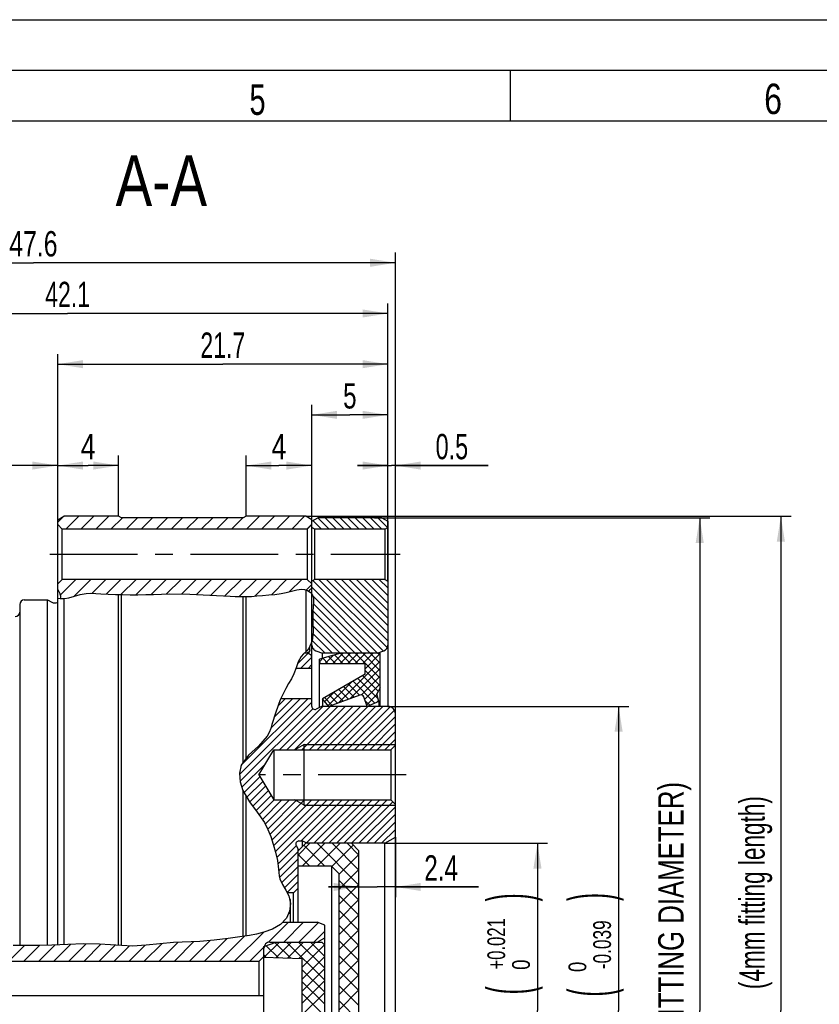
# Model space of a CAD drawing. Header units: millimetres. Extents: x 0 to 420, y 0 to 297.
# Tile 7 of 8: x 213 to 292, y 200 to 297. Entities that reach past the tile are written whole.
import ezdxf
from ezdxf.enums import TextEntityAlignment as Align

# ---------------------------------------------------------------- set-up
doc = ezdxf.new("R2010")
doc.units = ezdxf.units.MM
doc.header["$LTSCALE"] = 23.1
doc.linetypes.add('CENTER', pattern=[0.6, 0.375, -0.075, 0.075, -0.075])
doc.layers.get('0').update_dxf_attribs({"linetype": 'CONTINUOUS'})
doc.layers.add('02___PRT_ALL_AXES', color=7, linetype='CONTINUOUS')
doc.layers.add('REZVALC', color=7, linetype='CONTINUOUS')
doc.styles.get("Standard").update_dxf_attribs({"font": 'txt', "width": 0.8})
doc.styles.add('TEXTSTYLE_1', font='gdt', dxfattribs={"width": 0.8})
doc.dimstyles.new('DIMSTYLE_1', dxfattribs={"dimtxt": 2.5, "dimasz": 2.5, "dimexe": 1, "dimexo": 0, "dimtad": 1, "dimdec": 3, "dimlfac": 0.666667, "dimdsep": 46, "dimtxsty": 'Standard', "dimblk": '_FILLED', "dimblk1": '_FILLED', "dimblk2": '_FILLED', "dimcen": 0.09, "dimclrt": 7, "dimadec": 0, "dimazin": 0, "dimtol": 1, "dimtm": 0.1, "dimtfac": 0.7, "dimtdec": 3, "dimtofl": 0, "dimtmove": 0, "dimatfit": 3, "dimldrblk": '_FILLED', "dimfxl": 0, "dimtolj": 1, "dimarcsym": 0})
doc.dimstyles.new('DIMSTYLE_2', dxfattribs={"dimtxt": 2.5, "dimasz": 2.5, "dimexe": 1, "dimexo": 0, "dimtad": 1, "dimdec": 3, "dimlfac": 0.666667, "dimdsep": 46, "dimtxsty": 'Standard', "dimblk": '_FILLED', "dimblk1": '_FILLED', "dimblk2": '_FILLED', "dimcen": 0.09, "dimclrt": 7, "dimadec": 0, "dimazin": 0, "dimtol": 1, "dimtm": 0.03, "dimtfac": 0.7, "dimtdec": 3, "dimtofl": 0, "dimtmove": 0, "dimatfit": 3, "dimldrblk": '_FILLED', "dimfxl": 0, "dimtolj": 1, "dimarcsym": 0})
doc.dimstyles.new('DIMSTYLE_3', dxfattribs={"dimtxt": 2.5, "dimasz": 2.5, "dimexe": 1, "dimexo": 0, "dimtad": 1, "dimdec": 3, "dimlfac": 0.666667, "dimdsep": 46, "dimtxsty": 'Standard', "dimblk": '_FILLED', "dimblk1": '_FILLED', "dimblk2": '_FILLED', "dimcen": 0.09, "dimclrt": 7, "dimadec": 0, "dimazin": 0, "dimtp": 0.1, "dimtm": 0.1, "dimtfac": 1, "dimtdec": 3, "dimtofl": 0, "dimtmove": 0, "dimatfit": 3, "dimldrblk": '_FILLED', "dimfxl": 0, "dimtolj": 1, "dimarcsym": 0})
doc.dimstyles.new('DIMSTYLE_4', dxfattribs={"dimtxt": 2.5, "dimasz": 2.5, "dimexe": 1, "dimexo": 0, "dimtad": 1, "dimdec": 0, "dimlfac": 0.666667, "dimdsep": 46, "dimtxsty": 'Standard', "dimblk": '_FILLED', "dimblk1": '_FILLED', "dimblk2": '_FILLED', "dimcen": 0.09, "dimclrt": 7, "dimadec": 0, "dimazin": 0, "dimtp": 0.1, "dimtm": 0.1, "dimtfac": 1, "dimtdec": 0, "dimtofl": 0, "dimtmove": 0, "dimatfit": 3, "dimldrblk": '_FILLED', "dimfxl": 0, "dimtolj": 1, "dimarcsym": 0})
doc.dimstyles.new('DIMSTYLE_5', dxfattribs={"dimtxt": 2.5, "dimasz": 2.5, "dimexe": 1, "dimexo": 0, "dimtad": 1, "dimdec": 3, "dimlfac": 0.666667, "dimdsep": 46, "dimtxsty": 'Standard', "dimblk": '_FILLED', "dimblk1": '_FILLED', "dimblk2": '_FILLED', "dimcen": 0.09, "dimclrt": 7, "dimadec": 0, "dimazin": 0, "dimtp": 0.2, "dimtm": 0.2, "dimtfac": 1, "dimtdec": 3, "dimtofl": 0, "dimtmove": 0, "dimatfit": 3, "dimldrblk": '_FILLED', "dimfxl": 0, "dimtolj": 1, "dimarcsym": 0})
doc.dimstyles.new('DIMSTYLE_6', dxfattribs={"dimtxt": 2.5, "dimasz": 2.5, "dimexe": 1, "dimexo": 0, "dimtad": 1, "dimdec": 3, "dimlfac": 0.666667, "dimdsep": 46, "dimtxsty": 'Standard', "dimblk": '_FILLED', "dimblk1": '_FILLED', "dimblk2": '_FILLED', "dimcen": 0.09, "dimclrt": 7, "dimadec": 0, "dimazin": 0, "dimtp": 0.3, "dimtm": 0.3, "dimtfac": 1, "dimtdec": 3, "dimtofl": 0, "dimtmove": 0, "dimatfit": 3, "dimldrblk": '_FILLED', "dimfxl": 0, "dimtolj": 1, "dimarcsym": 0})
doc.dimstyles.new('DIMSTYLE_7', dxfattribs={"dimtxt": 2.5, "dimasz": 2.5, "dimexe": 1, "dimexo": 0, "dimtad": 1, "dimdec": 3, "dimlfac": 0.666667, "dimdsep": 46, "dimtxsty": 'Standard', "dimblk": '_FILLED', "dimblk1": '_FILLED', "dimblk2": '_FILLED', "dimcen": 0.09, "dimclrt": 7, "dimadec": 0, "dimazin": 0, "dimtol": 1, "dimtm": 0.039, "dimtfac": 0.7, "dimtdec": 3, "dimtofl": 0, "dimtmove": 0, "dimatfit": 3, "dimldrblk": '_FILLED', "dimfxl": 0, "dimtolj": 1, "dimarcsym": 0})
doc.dimstyles.new('DIMSTYLE_8', dxfattribs={"dimtxt": 2.5, "dimasz": 2.5, "dimexe": 1, "dimexo": 0, "dimtad": 1, "dimdec": 3, "dimlfac": 0.666667, "dimdsep": 46, "dimtxsty": 'Standard', "dimblk": '_FILLED', "dimblk1": '_FILLED', "dimblk2": '_FILLED', "dimcen": 0.09, "dimclrt": 7, "dimadec": 0, "dimazin": 0, "dimtol": 1, "dimtp": 0.021, "dimtfac": 0.7, "dimtdec": 3, "dimtofl": 0, "dimtmove": 0, "dimatfit": 3, "dimldrblk": '_FILLED', "dimfxl": 0, "dimtolj": 1, "dimarcsym": 0})

# ---------------------------------------------------------------- blocks, each defined once
blk = doc.blocks.new('_FILLED')
at = {"color": 0, "linetype": 'ByBlock'}
blk.add_solid([(0, 0), (-1, 0.16), (-1, -0.16)], dxfattribs=at)
blk = doc.blocks.new('*D2')
at = {"color": 7, "linetype": 'Continuous'}
for p, q in [((247.81, 247.875), (280.893, 247.875)), ((279.893, 247.875), (279.893, 199.275)), ((279.893, 150.675), (279.893, 199.275)), ((248.543, 150.675), (280.893, 150.675))]:
    blk.add_line(p, q, dxfattribs=at)
at = {"color": 7, "linetype": 'Continuous', "xscale": 2.5, "yscale": 2.5, "zscale": 2.5}
for p, rotation in [((279.893, 247.875), 90), ((279.893, 150.675), 270)]:
    blk.add_blockref('_FILLED', p, dxfattribs=dict(at, rotation=rotation))
at = {"color": 7, "linetype": 'Continuous'}
for s, height, width, p in [(' NO FITTING DIAMETER)', 2.5, 0.760771, (278.299, 206.915)), ('-0.1', 1.75, 0.660714, (279.143, 184.632)), (' 0', 1.75, 0.785714, (276.705, 183.694)), ('64.8', 2.5, 0.732143, (278.299, 178.659))]:
    blk.add_text(s, height=height, rotation=90, dxfattribs=dict(at, width=width)).set_placement(p, align=Align.CENTER)
at = {"color": 7, "linetype": 'Continuous', "style": 'TEXTSTYLE_1'}
blk.add_text('n', height=2.5, rotation=90, dxfattribs=at).set_placement((278.299, 173.331), align=Align.CENTER)
blk = doc.blocks.new('*D3')
at = {"color": 7, "linetype": 'Continuous'}
for p, q in [((241.043, 248.025), (288.893, 248.025)), ((287.893, 248.025), (287.893, 199.275)), ((287.893, 150.525), (287.893, 199.275)), ((241.043, 150.525), (288.893, 150.525))]:
    blk.add_line(p, q, dxfattribs=at)
at = {"color": 7, "linetype": 'Continuous', "xscale": 2.5, "yscale": 2.5, "zscale": 2.5}
for p, rotation in [((287.893, 248.025), 90), ((287.893, 150.525), 270)]:
    blk.add_blockref('_FILLED', p, dxfattribs=dict(at, rotation=rotation))
at = {"color": 7, "linetype": 'Continuous'}
for s, height, width, p in [(' (4mm fitting length)', 2.5, 0.665533, (286.299, 210.593)), (')', 4.188, 0.428571, (287.143, 192.226)), ('-0.03', 1.75, 0.714286, (287.143, 188.203)), (' 0', 1.75, 0.785714, (284.705, 186.453)), ('(', 4.188, 0.428571, (287.143, 184.181)), ('65 h7', 2.5, 0.757143, (286.299, 178.551))]:
    blk.add_text(s, height=height, rotation=90, dxfattribs=dict(at, width=width)).set_placement(p, align=Align.CENTER)
at = {"color": 7, "linetype": 'Continuous', "style": 'TEXTSTYLE_1'}
blk.add_text('n', height=2.5, rotation=90, dxfattribs=at).set_placement((286.299, 172.153), align=Align.CENTER)
blk = doc.blocks.new('*D4')
at = {"color": 7, "linetype": 'Continuous'}
for p, q in [((216.593, 247.678), (216.593, 254.025)), ((222.593, 248.025), (222.593, 254.025)), ((216.593, 253.025), (219.593, 253.025)), ((222.593, 253.025), (219.593, 253.025))]:
    blk.add_line(p, q, dxfattribs=at)
at = {"color": 7, "linetype": 'Continuous', "xscale": 2.5, "yscale": 2.5, "zscale": 2.5, "rotation": 180}
blk.add_blockref('_FILLED', (216.593, 253.025), dxfattribs=at)
at = {"color": 7, "linetype": 'Continuous', "xscale": 2.5, "yscale": 2.5, "zscale": 2.5}
blk.add_blockref('_FILLED', (222.593, 253.025), dxfattribs=at)
at = {"color": 7, "linetype": 'Continuous', "width": 0.785714}
blk.add_text('4', height=2.5, dxfattribs=at).set_placement((219.593, 253.65), align=Align.CENTER)
blk = doc.blocks.new('*D5')
at = {"color": 7, "linetype": 'Continuous'}
for p, q in [((235.169, 248.025), (235.169, 254.025)), ((241.643, 247.528), (241.643, 254.025)), ((235.169, 253.025), (238.406, 253.025)), ((241.643, 253.025), (238.406, 253.025))]:
    blk.add_line(p, q, dxfattribs=at)
at = {"color": 7, "linetype": 'Continuous', "xscale": 2.5, "yscale": 2.5, "zscale": 2.5, "rotation": 180}
blk.add_blockref('_FILLED', (235.169, 253.025), dxfattribs=at)
at = {"color": 7, "linetype": 'Continuous', "xscale": 2.5, "yscale": 2.5, "zscale": 2.5}
blk.add_blockref('_FILLED', (241.643, 253.025), dxfattribs=at)
at = {"color": 7, "linetype": 'Continuous', "width": 0.785714}
blk.add_text('4', height=2.5, dxfattribs=at).set_placement((238.406, 253.65), align=Align.CENTER)
blk = doc.blocks.new('*D6')
at = {"color": 7, "linetype": 'Continuous'}
for p, q in [((249.143, 241.626), (249.143, 254.025)), ((249.893, 228.525), (249.893, 254.025)), ((249.143, 253.025), (246.143, 253.025)), ((246.143, 253.025), (249.518, 253.025)), ((259.028, 253.025), (249.518, 253.025)), ((249.893, 253.025), (259.028, 253.025))]:
    blk.add_line(p, q, dxfattribs=at)
at = {"color": 7, "linetype": 'Continuous', "xscale": 2.5, "yscale": 2.5, "zscale": 2.5}
blk.add_blockref('_FILLED', (249.143, 253.025), dxfattribs=at)
at = {"color": 7, "linetype": 'Continuous', "xscale": 2.5, "yscale": 2.5, "zscale": 2.5, "rotation": 180}
blk.add_blockref('_FILLED', (249.893, 253.025), dxfattribs=at)
at = {"color": 7, "linetype": 'Continuous', "width": 0.690476}
blk.add_text('0.5', height=2.5, dxfattribs=at).set_placement((253.85, 253.65))
blk = doc.blocks.new('*D7')
at = {"color": 7, "linetype": 'Continuous'}
for p, q in [((241.643, 247.528), (241.643, 259.025)), ((249.143, 247.528), (249.143, 259.025)), ((241.643, 258.025), (245.393, 258.025)), ((249.143, 258.025), (245.393, 258.025))]:
    blk.add_line(p, q, dxfattribs=at)
at = {"color": 7, "linetype": 'Continuous', "xscale": 2.5, "yscale": 2.5, "zscale": 2.5, "rotation": 180}
blk.add_blockref('_FILLED', (241.643, 258.025), dxfattribs=at)
at = {"color": 7, "linetype": 'Continuous', "xscale": 2.5, "yscale": 2.5, "zscale": 2.5}
blk.add_blockref('_FILLED', (249.143, 258.025), dxfattribs=at)
at = {"color": 7, "linetype": 'Continuous', "width": 0.714286}
blk.add_text('5', height=2.5, dxfattribs=at).set_placement((245.393, 258.65), align=Align.CENTER)
blk = doc.blocks.new('*D8')
at = {"color": 7, "linetype": 'Continuous'}
for p, q in [((216.593, 241.35), (216.593, 264.025)), ((249.143, 241.626), (249.143, 264.025)), ((216.593, 263.025), (232.868, 263.025)), ((249.143, 263.025), (232.868, 263.025))]:
    blk.add_line(p, q, dxfattribs=at)
at = {"color": 7, "linetype": 'Continuous', "xscale": 2.5, "yscale": 2.5, "zscale": 2.5, "rotation": 180}
blk.add_blockref('_FILLED', (216.593, 263.025), dxfattribs=at)
at = {"color": 7, "linetype": 'Continuous', "xscale": 2.5, "yscale": 2.5, "zscale": 2.5}
blk.add_blockref('_FILLED', (249.143, 263.025), dxfattribs=at)
at = {"color": 7, "linetype": 'Continuous', "width": 0.678571}
blk.add_text('21.7', height=2.5, dxfattribs=at).set_placement((232.868, 263.65), align=Align.CENTER)
blk = doc.blocks.new('*D9')
at = {"color": 7, "linetype": 'Continuous'}
for p, q in [((185.993, 245.573), (185.993, 269.025)), ((249.143, 241.626), (249.143, 269.025)), ((185.993, 268.025), (217.568, 268.025)), ((249.143, 268.025), (217.568, 268.025))]:
    blk.add_line(p, q, dxfattribs=at)
at = {"color": 7, "linetype": 'Continuous', "xscale": 2.5, "yscale": 2.5, "zscale": 2.5, "rotation": 180}
blk.add_blockref('_FILLED', (185.993, 268.025), dxfattribs=at)
at = {"color": 7, "linetype": 'Continuous', "xscale": 2.5, "yscale": 2.5, "zscale": 2.5}
blk.add_blockref('_FILLED', (249.143, 268.025), dxfattribs=at)
at = {"color": 7, "linetype": 'Continuous', "width": 0.678571}
blk.add_text('42.1', height=2.5, dxfattribs=at).set_placement((217.568, 268.65), align=Align.CENTER)
blk = doc.blocks.new('*D10')
at = {"color": 7, "linetype": 'Continuous'}
for p, q in [((201.593, 239.775), (201.593, 254.025)), ((216.593, 241.35), (216.593, 254.025)), ((201.593, 253.025), (209.093, 253.025)), ((216.593, 253.025), (209.093, 253.025))]:
    blk.add_line(p, q, dxfattribs=at)
at = {"color": 7, "linetype": 'Continuous', "xscale": 2.5, "yscale": 2.5, "zscale": 2.5, "rotation": 180}
blk.add_blockref('_FILLED', (201.593, 253.025), dxfattribs=at)
at = {"color": 7, "linetype": 'Continuous', "xscale": 2.5, "yscale": 2.5, "zscale": 2.5}
blk.add_blockref('_FILLED', (216.593, 253.025), dxfattribs=at)
at = {"color": 7, "linetype": 'Continuous', "width": 0.678571}
blk.add_text('10', height=2.5, dxfattribs=at).set_placement((209.093, 253.65), align=Align.CENTER)
blk = doc.blocks.new('*D11')
at = {"color": 7, "linetype": 'Continuous'}
for p, q in [((249.143, 229.275), (272.893, 229.275)), ((271.893, 229.275), (271.893, 199.275)), ((271.893, 169.275), (271.893, 199.275)), ((249.143, 169.275), (272.893, 169.275))]:
    blk.add_line(p, q, dxfattribs=at)
at = {"color": 7, "linetype": 'Continuous', "xscale": 2.5, "yscale": 2.5, "zscale": 2.5}
for p, rotation in [((271.893, 229.275), 90), ((271.893, 169.275), 270)]:
    blk.add_blockref('_FILLED', p, dxfattribs=dict(at, rotation=rotation))
at = {"color": 7, "linetype": 'Continuous'}
for s, height, width, p in [(')', 4.188, 0.428571, (271.143, 210.473)), ('-0.039', 1.75, 0.72619, (271.143, 205.763)), (' 0', 1.75, 0.785714, (268.705, 203.325)), ('(', 4.188, 0.428571, (271.143, 201.053)), ('40 h8', 2.5, 0.771429, (270.299, 195.334))]:
    blk.add_text(s, height=height, rotation=90, dxfattribs=dict(at, width=width)).set_placement(p, align=Align.CENTER)
at = {"color": 7, "linetype": 'Continuous', "style": 'TEXTSTYLE_1'}
blk.add_text('n', height=2.5, rotation=90, dxfattribs=at).set_placement((270.299, 188.846), align=Align.CENTER)
blk = doc.blocks.new('*D12')
at = {"color": 7, "linetype": 'Continuous'}
for p, q in [((248.843, 215.775), (264.893, 215.775)), ((263.893, 215.775), (263.893, 199.275)), ((263.893, 182.775), (263.893, 199.275)), ((248.843, 182.775), (264.893, 182.775))]:
    blk.add_line(p, q, dxfattribs=at)
at = {"color": 7, "linetype": 'Continuous', "xscale": 2.5, "yscale": 2.5, "zscale": 2.5}
for p, rotation in [((263.893, 215.775), 90), ((263.893, 182.775), 270)]:
    blk.add_blockref('_FILLED', p, dxfattribs=dict(at, rotation=rotation))
at = {"color": 7, "linetype": 'Continuous'}
for s, height, width, p in [(')', 4.188, 0.428571, (263.143, 210.437)), ('+0.021', 1.75, 0.702381, (260.705, 205.852)), (' 0', 1.75, 0.785714, (263.143, 203.54)), ('(', 4.188, 0.428571, (263.143, 201.267)), ('22 H7', 2.5, 0.785714, (262.299, 195.459))]:
    blk.add_text(s, height=height, rotation=90, dxfattribs=dict(at, width=width)).set_placement(p, align=Align.CENTER)
at = {"color": 7, "linetype": 'Continuous', "style": 'TEXTSTYLE_1'}
blk.add_text('n', height=2.5, rotation=90, dxfattribs=at).set_placement((262.299, 188.882), align=Align.CENTER)
blk = doc.blocks.new('*D25')
at = {"color": 7, "linetype": 'Continuous'}
for p, q in [((178.493, 207.669), (178.493, 274.025)), ((249.893, 228.525), (249.893, 274.025)), ((178.493, 273.025), (214.193, 273.025)), ((249.893, 273.025), (214.193, 273.025))]:
    blk.add_line(p, q, dxfattribs=at)
at = {"color": 7, "linetype": 'Continuous', "xscale": 2.5, "yscale": 2.5, "zscale": 2.5, "rotation": 180}
blk.add_blockref('_FILLED', (178.493, 273.025), dxfattribs=at)
at = {"color": 7, "linetype": 'Continuous', "xscale": 2.5, "yscale": 2.5, "zscale": 2.5}
blk.add_blockref('_FILLED', (249.893, 273.025), dxfattribs=at)
at = {"color": 7, "linetype": 'Continuous', "width": 0.732143}
blk.add_text('47.6', height=2.5, dxfattribs=at).set_placement((214.193, 273.65), align=Align.CENTER)
blk = doc.blocks.new('*D26')
at = {"color": 7, "linetype": 'Continuous'}
for p, q in [((249.893, 216.381), (249.893, 210.465)), ((246.293, 211.465), (243.293, 211.465)), ((243.293, 211.465), (248.093, 211.465)), ((258.093, 211.465), (248.093, 211.465)), ((249.893, 211.465), (258.093, 211.465))]:
    blk.add_line(p, q, dxfattribs=at)
at = {"color": 7, "linetype": 'Continuous', "xscale": 2.5, "yscale": 2.5, "zscale": 2.5}
blk.add_blockref('_FILLED', (246.293, 211.465), dxfattribs=at)
at = {"color": 7, "linetype": 'Continuous', "xscale": 2.5, "yscale": 2.5, "zscale": 2.5, "rotation": 180}
blk.add_blockref('_FILLED', (249.893, 211.465), dxfattribs=at)
at = {"color": 7, "linetype": 'Continuous', "width": 0.714286}
blk.add_text('2.4', height=2.5, dxfattribs=at).set_placement((252.736, 212.09))

msp = doc.modelspace()

# ---------------------------------------------------------------- linework, layer by layer
at = {"color": 7, "linetype": 'Continuous'}
for p, q in [((10, 297), (410, 297)), ((415, 292), (15, 292)), ((261.25, 287), (261.25, 292)), ((410, 287), (20, 287)), ((216.5926, 247.6782), (217.1926, 248.0246)), ((216.5926, 247.4408), (217.1543, 248.0025)), ((216.5926, 205.7381), (216.5926, 247.6782)), ((222.5926, 248.0246), (217.1926, 248.0246)), ((217.3863, 246.7496), (218.6613, 248.0246)), ((218.8712, 246.7496), (220.1462, 248.0246)), ((220.3562, 246.7496), (221.6312, 248.0246)), ((221.8411, 246.7496), (222.9661, 247.8746)), ((222.8807, 247.8746), (222.5926, 248.0246)), ((234.8807, 247.8746), (222.8807, 247.8746)), ((223.326, 246.7496), (224.451, 247.8746)), ((224.8109, 246.7496), (225.9359, 247.8746)), ((226.2959, 246.7496), (227.4209, 247.8746)), ((227.7808, 246.7496), (228.9058, 247.8746)), ((229.2657, 246.7496), (230.3907, 247.8746)), ((230.7506, 246.7496), (231.8756, 247.8746)), ((232.2356, 246.7496), (233.3606, 247.8746)), ((233.7205, 246.7496), (234.8455, 247.8746)), ((235.1689, 248.0246), (234.8807, 247.8746)), ((241.0426, 248.0246), (235.1689, 248.0246)), ((235.2054, 246.7496), (236.4804, 248.0246)), ((236.6903, 246.7496), (237.9653, 248.0246)), ((238.1753, 246.7496), (239.4503, 248.0246)), ((239.6602, 246.7496), (240.9352, 248.0246)), ((241.6426, 247.6782), (241.0426, 248.0246)), ((241.6426, 247.5282), (242.2426, 247.8746)), ((241.6426, 229.2746), (241.6426, 247.6782)), ((243.343, 246.7496), (242.227, 247.8656)), ((248.5426, 247.8746), (242.2426, 247.8746)), ((244.0855, 246.7496), (242.9605, 247.8746)), ((244.8279, 246.7496), (243.7029, 247.8746)), ((245.5704, 246.7496), (244.4454, 247.8746)), ((246.3128, 246.7496), (245.1878, 247.8746)), ((247.0553, 246.7496), (245.9303, 247.8746)), ((247.7978, 246.7496), (246.6728, 247.8746)), ((248.5402, 246.7496), (247.4152, 247.8746)), ((249.1216, 246.9107), (248.1577, 247.8746)), ((248.5426, 247.8746), (249.1426, 247.5282)), ((217.0426, 246.7496), (216.5926, 247.1996)), ((217.0426, 241.7996), (217.0426, 246.7496)), ((241.1926, 246.7496), (217.0426, 246.7496)), ((241.1451, 246.7496), (241.6426, 247.2471)), ((241.1926, 246.7496), (241.6426, 247.1996)), ((241.1926, 246.7496), (241.1926, 241.7996)), ((241.7427, 246.865), (241.6426, 246.9651)), ((241.9426, 246.7496), (241.6426, 246.9228)), ((242.6005, 246.7496), (241.7563, 247.5939)), ((241.9426, 241.7996), (241.9426, 246.7496)), ((248.8426, 246.7496), (241.9426, 246.7496)), ((248.8426, 246.7496), (249.1426, 246.9228)), ((248.8426, 246.7496), (248.8426, 241.7996)), ((249.1426, 247.5282), (249.1426, 229.2746)), ((217.0426, 241.7996), (216.5926, 241.3496)), ((216.8559, 240.2795), (218.376, 241.7996)), ((241.1926, 241.7996), (217.0426, 241.7996)), ((218.1708, 240.1095), (219.8609, 241.7996)), ((219.9756, 240.4293), (221.3459, 241.7996)), ((221.371, 240.3398), (222.8308, 241.7996)), ((222.8124, 240.2963), (224.3157, 241.7996)), ((224.2848, 240.2838), (225.8006, 241.7996)), ((225.7963, 240.3104), (227.2856, 241.7996)), ((227.3334, 240.3626), (228.7705, 241.7996)), ((228.8142, 240.3584), (230.2554, 241.7996)), ((230.2594, 240.3187), (231.7403, 241.7996)), ((231.6751, 240.2495), (233.2253, 241.7996)), ((233.0785, 240.1679), (234.7102, 241.7996)), ((234.4971, 240.1016), (236.1951, 241.7996)), ((236.0339, 240.1535), (237.68, 241.7996)), ((237.6535, 240.2881), (239.165, 241.7996)), ((239.4468, 240.5966), (240.6499, 241.7996)), ((241.0818, 240.7466), (241.6426, 241.3074)), ((241.1926, 241.7996), (241.6426, 241.3496)), ((241.6426, 240.9162), (241.4497, 240.7544)), ((241.9426, 241.7996), (241.6426, 241.6264)), ((248.1298, 234.5382), (241.6426, 241.0254)), ((248.6742, 234.7363), (241.7323, 241.6782)), ((248.8426, 241.7996), (241.9426, 241.7996)), ((249.0828, 235.0702), (242.3533, 241.7996)), ((249.1426, 235.7528), (243.0958, 241.7996)), ((249.1426, 236.4953), (243.8382, 241.7996)), ((249.1426, 237.2377), (244.5807, 241.7996)), ((249.1426, 237.9802), (245.3232, 241.7996)), ((249.1426, 238.7227), (246.0656, 241.7996)), ((249.1426, 239.4651), (246.8081, 241.7996)), ((249.1426, 240.2076), (247.5505, 241.7996)), ((249.1426, 240.9501), (248.293, 241.7996)), ((248.8426, 241.7996), (249.1426, 241.6264)), ((216.5926, 240.7977), (216.8248, 240.3517)), ((216.5926, 239.9562), (216.8383, 239.9195)), ((216.8383, 239.9195), (217.2638, 239.9237)), ((217.1926, 239.923), (217.1926, 205.7631)), ((217.2638, 239.9237), (217.6831, 239.984)), ((217.6831, 239.984), (218.2508, 240.1301)), ((218.2508, 240.1301), (218.8154, 240.2935)), ((218.8154, 240.2935), (219.385, 240.4095)), ((219.385, 240.4095), (219.8707, 240.4343)), ((219.8707, 240.4343), (220.3619, 240.4111)), ((220.3619, 240.4111), (220.8548, 240.3708)), ((220.8548, 240.3708), (221.5658, 240.3281)), ((221.5658, 240.3281), (222.2742, 240.3054)), ((222.2742, 240.3054), (222.9821, 240.2935)), ((222.5926, 205.6959), (222.5926, 240.3)), ((222.8807, 205.6743), (222.8807, 240.2952)), ((222.9821, 240.2935), (223.7422, 240.285)), ((223.7422, 240.285), (224.5031, 240.2833)), ((224.5031, 240.2833), (225.2642, 240.2935)), ((225.2642, 240.2935), (226.0511, 240.3185)), ((226.0511, 240.3185), (226.8375, 240.3485)), ((226.8375, 240.3485), (227.6236, 240.3708)), ((227.6236, 240.3708), (229.6085, 240.3502)), ((229.6085, 240.3502), (231.5937, 240.2542)), ((231.5937, 240.2542), (233.5802, 240.1387)), ((233.5802, 240.1387), (234.0963, 240.1135)), ((234.0963, 240.1135), (234.6121, 240.0982)), ((234.6121, 240.0982), (235.1274, 240.1001)), ((235.1274, 240.1001), (235.6817, 240.1264)), ((235.6817, 240.1264), (236.2358, 240.1691)), ((236.2358, 240.1691), (236.7906, 240.2161)), ((236.7906, 240.2161), (237.3999, 240.264)), ((237.3999, 240.264), (238.0072, 240.3219)), ((238.0072, 240.3219), (238.6086, 240.4095)), ((238.6086, 240.4095), (239.1237, 240.5188)), ((239.1237, 240.5188), (239.6375, 240.6425)), ((239.6375, 240.6425), (240.1557, 240.7576)), ((240.1557, 240.7576), (240.412, 240.8014)), ((240.412, 240.8014), (240.6701, 240.8201)), ((240.6701, 240.8201), (240.9293, 240.7963)), ((240.9293, 240.7963), (241.2155, 240.703)), ((241.0426, 240.7594), (241.0426, 234.6572)), ((241.2155, 240.703), (241.4709, 240.5447)), ((241.4709, 240.5447), (241.6642, 240.3321)), ((241.6642, 240.3321), (241.7958, 239.969)), ((247.4009, 234.5246), (241.7044, 240.2211)), ((241.7958, 239.969), (241.8128, 239.5576)), ((212.8426, 239.3246), (212.8426, 205.6835)), ((213.2926, 239.7746), (215.5695, 239.7746)), ((215.5695, 205.7074), (215.5695, 239.7746)), ((215.5695, 239.7746), (216.0155, 239.5424)), ((241.7803, 239.1331), (241.7452, 238.5836)), ((241.8128, 239.5576), (241.7803, 239.1331)), ((246.6585, 234.5246), (241.7995, 239.3836)), ((241.7452, 238.5836), (241.7336, 238.0502)), ((241.7336, 238.0502), (241.7416, 237.5086)), ((245.1735, 234.5246), (241.7349, 237.9632)), ((245.916, 234.5246), (241.7519, 238.6887)), ((241.7416, 237.5086), (241.7624, 236.6184)), ((244.4311, 234.5246), (241.7486, 237.2071)), ((241.7624, 236.6184), (241.6803, 235.7474)), ((243.6886, 234.5246), (241.748, 236.4652)), ((241.6803, 235.7474), (241.3548, 234.9944)), ((241.441, 234.8368), (241.4368, 235.1841)), ((242.9461, 234.5246), (241.6841, 235.7867)), ((240.2217, 233.4594), (241.2569, 234.4946)), ((240.5812, 234.1821), (240.2886, 233.6548)), ((240.5294, 233.0246), (241.6419, 234.1372)), ((240.8337, 234.4579), (240.5812, 234.1821)), ((241.1075, 234.7192), (240.8337, 234.4579)), ((241.1926, 234.5246), (240.9036, 234.5246)), ((241.1103, 234.5367), (240.9163, 234.5367)), ((241.3548, 234.9944), (241.1075, 234.7192)), ((241.4694, 234.3956), (241.1926, 234.5246)), ((241.8607, 234.8677), (241.7883, 234.94)), ((242.0374, 234.7631), (242.6926, 234.5246)), ((244.4926, 234.5246), (242.3926, 233.9246)), ((242.6926, 234.0103), (242.6926, 234.5246)), ((248.3926, 234.5246), (242.6926, 234.5246)), ((242.9298, 233.4746), (243.7747, 234.3195)), ((243.2932, 234.182), (244.0006, 233.4746)), ((243.6723, 233.4746), (244.7223, 234.5246)), ((243.8707, 234.3469), (244.743, 233.4746)), ((244.4147, 233.4746), (245.4647, 234.5246)), ((244.4482, 234.5119), (245.4855, 233.4746)), ((245.1572, 233.4746), (246.2072, 234.5246)), ((245.178, 234.5246), (246.228, 233.4746)), ((245.8996, 233.4746), (246.9496, 234.5246)), ((245.9204, 234.5246), (248.3926, 232.0525)), ((246.6421, 233.4746), (247.6921, 234.5246)), ((246.6629, 234.5246), (248.3926, 232.7949)), ((246.8926, 232.9826), (248.3926, 234.4826)), ((247.4053, 234.5246), (248.3926, 233.5374)), ((248.0926, 234.5246), (248.7478, 234.7631)), ((248.1478, 234.5246), (248.3926, 234.2799)), ((248.3926, 229.2746), (248.3926, 234.5246)), ((240.088, 233.0688), (239.885, 232.4802)), ((240.2886, 233.6548), (240.088, 233.0688)), ((241.2718, 233.0246), (241.6426, 233.3954)), ((242.3926, 233.6799), (242.7352, 234.0225)), ((242.3926, 229.1707), (242.3926, 233.9246)), ((242.3926, 233.5977), (242.5156, 233.4746)), ((246.8926, 233.4746), (242.3926, 233.4746)), ((242.7158, 234.017), (243.2581, 233.4746)), ((244.2733, 229.6209), (248.3926, 233.7402)), ((246.8926, 232.4495), (246.8926, 233.4746)), ((239.885, 232.4802), (239.6414, 231.9872)), ((241.6426, 233.0246), (240.0728, 233.0246)), ((246.8926, 232.4495), (242.6926, 230.0246)), ((245.4407, 230.0458), (248.3926, 232.9977)), ((246.5411, 230.4038), (248.3926, 232.2552)), ((246.6504, 232.3097), (248.202, 230.7581)), ((246.8926, 232.81), (248.3926, 231.31)), ((239.358, 231.5168), (239.0727, 231.0491)), ((239.6414, 231.9872), (239.358, 231.5168)), ((243.2592, 229.3493), (245.6312, 231.7212)), ((244.7676, 231.2227), (245.81, 230.1802)), ((245.2383, 231.4944), (246.3544, 230.3784)), ((245.709, 231.7662), (247.8742, 229.601)), ((246.1797, 232.0379), (248.2002, 230.0175)), ((246.8589, 229.9791), (248.3926, 231.5128)), ((239.0727, 231.0491), (238.524, 229.9132)), ((242.9205, 229.753), (243.8745, 230.707)), ((246.3896, 230.3912), (243.3219, 229.2746)), ((243.3555, 230.4074), (244.177, 229.5859)), ((243.8262, 230.6791), (244.7214, 229.784)), ((244.2969, 230.9509), (245.2657, 229.9821)), ((247.1153, 229.2746), (246.7742, 230.2119)), ((247.057, 229.4348), (248.0849, 230.4626)), ((248.3926, 231.0909), (248.0687, 230.5253)), ((248.2646, 229.7689), (248.0687, 230.5253)), ((234.5217, 222.5622), (241.6426, 229.683)), ((234.6581, 223.441), (241.2417, 230.0246)), ((237.6039, 227.1293), (240.4992, 230.0246)), ((237.9399, 228.2077), (239.7568, 230.0246)), ((238.524, 229.9132), (238.0965, 228.7163)), ((238.3135, 229.3238), (239.0143, 230.0246)), ((238.4441, 224.9996), (242.7191, 229.2746)), ((241.6426, 230.0246), (238.5778, 230.0246)), ((239.1865, 224.9996), (243.4615, 229.2746)), ((239.929, 224.9996), (244.204, 229.2746)), ((240.6715, 224.9996), (244.9465, 229.2746)), ((241.4139, 224.9996), (245.6889, 229.2746)), ((242.5923, 229.2746), (242.0811, 229.0085)), ((242.1564, 224.9996), (246.4314, 229.2746)), ((249.1426, 229.2746), (242.5923, 229.2746)), ((242.6926, 230.0246), (242.6926, 229.2746)), ((243.3219, 229.2746), (242.6926, 230.0246)), ((242.8848, 230.1356), (243.6327, 229.3877)), ((242.8988, 224.9996), (247.1738, 229.2746)), ((243.6413, 224.9996), (247.9163, 229.2746)), ((244.3838, 224.9996), (248.6588, 229.2746)), ((245.1262, 224.9996), (249.3666, 229.24)), ((246.9191, 229.8136), (247.355, 229.3777)), ((248.2646, 229.7689), (247.1153, 229.2746)), ((248.0348, 229.6701), (248.2376, 229.8729)), ((248.2646, 229.7689), (248.2646, 229.2746)), ((234.5868, 221.8848), (241.7483, 229.0463)), ((238.0965, 228.7163), (237.7189, 227.4906)), ((245.8687, 224.9996), (249.7831, 228.914)), ((246.6112, 224.9996), (249.8926, 228.281)), ((249.8926, 170.0246), (249.8926, 228.5246)), ((237.7189, 227.4906), (237.5911, 227.0891)), ((247.3536, 224.9996), (249.8926, 227.5386)), ((237.2548, 226.3302), (236.3889, 225.3558)), ((237.4426, 226.6987), (237.2548, 226.3302)), ((237.5911, 227.0891), (237.4426, 226.6987)), ((248.0961, 224.9996), (249.8926, 226.7961)), ((236.3889, 225.3558), (235.3869, 224.4745)), ((240.8926, 225.5246), (239.9832, 224.9996)), ((240.8926, 219.5246), (240.8926, 225.5246)), ((240.8926, 225.5246), (249.8926, 225.5246)), ((248.8385, 224.9996), (249.8926, 226.0537)), ((249.4426, 224.9996), (249.8926, 225.4496)), ((235.3869, 224.4745), (234.6633, 223.468)), ((236.4054, 222.5246), (237.8926, 224.9996)), ((237.8926, 224.9996), (237.8926, 220.0496)), ((237.8926, 224.9996), (249.4426, 224.9996)), ((249.4426, 224.9996), (249.4426, 220.0496)), ((234.6633, 223.468), (234.5108, 222.6763)), ((234.7555, 221.3111), (237.0623, 223.6179)), ((234.5108, 222.6763), (234.5926, 221.8241)), ((236.4054, 222.5246), (237.8926, 220.0496)), ((234.5926, 221.8241), (234.8567, 220.9925)), ((234.9742, 220.7873), (236.5203, 222.3334)), ((235.2446, 220.3153), (236.799, 221.8696)), ((234.8567, 220.9925), (235.4999, 219.8698)), ((235.5179, 219.8461), (237.0777, 221.4058)), ((235.8384, 219.4241), (237.3563, 220.942)), ((236.1589, 219.0021), (237.635, 220.4783)), ((235.4999, 219.8698), (236.2694, 218.8566)), ((236.468, 218.5688), (237.9488, 220.0496)), ((236.7711, 218.1294), (238.6913, 220.0496)), ((237.0573, 217.6732), (239.4338, 220.0496)), ((237.3037, 217.1771), (240.1762, 220.0496)), ((237.5132, 216.6441), (240.9187, 220.0496)), ((237.7051, 216.0936), (241.6612, 220.0496)), ((237.8829, 215.5289), (242.4036, 220.0496)), ((237.8926, 220.0496), (249.4426, 220.0496)), ((238.0504, 214.954), (243.1461, 220.0496)), ((238.1936, 214.3547), (243.8885, 220.0496)), ((240.8926, 219.5246), (239.9832, 220.0496)), ((240.581, 215.9996), (244.631, 220.0496)), ((240.8926, 219.5246), (249.8926, 219.5246)), ((241.1246, 215.8008), (245.3735, 220.0496)), ((241.8409, 215.7746), (246.1159, 220.0496)), ((242.5834, 215.7746), (246.8584, 220.0496)), ((243.3259, 215.7746), (247.6009, 220.0496)), ((244.0683, 215.7746), (248.3433, 220.0496)), ((244.8108, 215.7746), (249.0858, 220.0496)), ((245.5532, 215.7746), (249.6354, 219.8568)), ((249.4426, 220.0496), (249.8926, 219.5996)), ((236.2694, 218.8566), (236.984, 217.8208)), ((246.2957, 215.7746), (249.8926, 219.3715)), ((247.0382, 215.7746), (249.8926, 218.629)), ((236.984, 217.8208), (237.3214, 217.1417)), ((247.7806, 215.7746), (249.8926, 217.8866)), ((237.3214, 217.1417), (237.5972, 216.4262)), ((248.5231, 215.7746), (249.8926, 217.1441)), ((237.5972, 216.4262), (237.835, 215.6934)), ((237.835, 215.6934), (238.072, 214.8801)), ((241.0426, 215.7746), (240.2926, 215.0246)), ((240.2926, 214.6102), (241.457, 215.7746)), ((240.3676, 215.9996), (240.7426, 215.9996)), ((240.6919, 213.5246), (242.9419, 215.7746)), ((240.7426, 215.4746), (240.7426, 215.9996)), ((240.7426, 215.9996), (241.1748, 215.7746)), ((240.858, 215.59), (242.9234, 213.5246)), ((248.8426, 215.7746), (241.0426, 215.7746)), ((242.1583, 215.7746), (246.2926, 211.6404)), ((242.1768, 213.5246), (244.4268, 215.7746)), ((243.6272, 213.49), (245.7272, 215.59)), ((243.6433, 215.7746), (246.2926, 213.1253)), ((245.1282, 215.7746), (246.2926, 214.6102)), ((246.2926, 215.0246), (245.5426, 215.7746)), ((248.8426, 215.7746), (249.8926, 216.3808)), ((248.8426, 182.7746), (248.8426, 215.7746)), ((249.8434, 216.3524), (249.8926, 216.4016)), ((238.072, 214.8801), (238.2622, 214.0585)), ((238.3074, 213.726), (240.1155, 215.5341)), ((238.3868, 213.063), (240.2926, 214.9687)), ((240.1015, 215.5611), (240.2926, 215.194)), ((240.2926, 207.9821), (240.2926, 215.194)), ((240.2926, 214.6705), (241.4385, 213.5246)), ((244.3426, 212.7205), (246.2926, 214.6705)), ((246.2926, 183.5246), (246.2926, 215.0246)), ((238.2622, 214.0585), (238.3765, 213.218)), ((238.4629, 212.3966), (240.2926, 214.2263)), ((238.3765, 213.218), (238.3984, 212.8891)), ((238.3984, 212.8891), (238.429, 212.564)), ((238.6705, 211.8617), (240.2926, 213.4838)), ((238.94, 211.3888), (240.2926, 212.7413)), ((243.5926, 213.5246), (240.2926, 213.5246)), ((243.5926, 213.5246), (243.5926, 185.0246)), ((244.3426, 212.7746), (243.5926, 213.5246)), ((244.3426, 211.2356), (246.2926, 213.1856)), ((244.3426, 185.7746), (244.3426, 212.7746)), ((238.429, 212.564), (238.4925, 212.251)), ((238.4925, 212.251), (238.7486, 211.691)), ((239.2113, 210.9176), (240.2926, 211.9989)), ((244.3426, 212.1055), (246.2926, 210.1555)), ((244.3426, 209.7507), (246.2926, 211.7007)), ((238.7486, 211.691), (239.0886, 211.1542)), ((239.0886, 211.1542), (239.3821, 210.5878)), ((239.8426, 210.8996), (239.2205, 210.8996)), ((239.8426, 210.8996), (240.2926, 211.3496)), ((239.8426, 207.9821), (239.8426, 210.8996)), ((239.3821, 210.5878), (239.5289, 209.8426)), ((239.5289, 209.8426), (239.4464, 209.0766)), ((239.4536, 210.2246), (239.5426, 210.2246)), ((239.5426, 207.9821), (239.5426, 210.2246)), ((244.3426, 210.6205), (246.2926, 208.6705)), ((244.3426, 208.2658), (246.2926, 210.2158)), ((239.4464, 209.0766), (239.1501, 208.3831)), ((239.3601, 208.8746), (239.5426, 208.8746)), ((244.3426, 209.1356), (246.2926, 207.1856)), ((237.3775, 206.0077), (239.3519, 207.9821)), ((239.1501, 208.3831), (238.5517, 207.7466)), ((238.7731, 207.9821), (242.1676, 207.9821)), ((238.8793, 206.0246), (240.8368, 207.9821)), ((240.3643, 206.0246), (242.2806, 207.941)), ((242.9176, 207.7091), (242.1676, 207.9821)), ((244.3426, 206.7808), (246.2926, 208.7308)), ((234.0345, 204.1496), (236.865, 206.9802)), ((236.9067, 206.9906), (236.1939, 206.8117)), ((237.7708, 207.2981), (236.9067, 206.9906)), ((238.5517, 207.7466), (237.7708, 207.2981)), ((241.8492, 206.0246), (242.9176, 207.093)), ((242.9176, 190.8401), (242.9176, 207.7091)), ((244.3426, 207.6507), (246.2926, 205.7007)), ((244.3426, 205.2959), (246.2926, 207.2459)), ((226.6099, 204.1496), (228.4708, 206.0106)), ((228.0104, 205.985), (226.6561, 205.8512)), ((228.8735, 206.033), (228.0104, 205.985)), ((228.0948, 204.1496), (230.0215, 206.0764)), ((229.7374, 206.0643), (228.8735, 206.033)), ((229.5797, 204.1496), (231.6089, 206.1788)), ((230.6019, 206.101), (229.7374, 206.0643)), ((232.0025, 206.2093), (230.6019, 206.101)), ((231.0646, 204.1496), (233.2707, 206.3557)), ((233.3972, 206.3703), (232.0025, 206.2093)), ((232.5496, 204.1496), (234.9998, 206.5998)), ((234.7793, 206.5651), (233.3972, 206.3703)), ((235.4866, 206.6765), (234.7793, 206.5651)), ((236.1939, 206.8117), (235.4866, 206.6765)), ((236.9176, 205.5879), (238.1176, 206.0246)), ((236.9597, 204.5232), (238.4611, 206.0246)), ((237.5176, 206.0246), (242.6176, 206.0246)), ((238.0136, 205.9868), (239.5683, 204.4321)), ((238.0982, 204.4834), (239.6395, 206.0246)), ((239.1541, 206.0246), (242.9176, 202.2611)), ((239.2368, 204.4436), (240.8178, 206.0246)), ((240.3324, 206.0246), (242.9176, 203.4395)), ((240.3754, 204.4039), (241.9962, 206.0246)), ((241.5108, 206.0246), (242.9176, 204.6178)), ((242.1676, 206.0246), (242.9176, 206.4576)), ((242.9176, 205.7246), (242.6176, 206.0246)), ((244.3426, 206.1658), (246.2926, 204.2158)), ((211.7606, 204.1496), (213.3001, 205.6891)), ((213.4658, 205.6911), (212.1906, 205.6755)), ((213.2455, 204.1496), (214.7915, 205.6956)), ((214.7426, 205.6949), (213.4658, 205.6911)), ((214.7305, 204.1496), (216.307, 205.7262)), ((216.0199, 205.7142), (214.7426, 205.6949)), ((217.5807, 205.7793), (216.0199, 205.7142)), ((216.2154, 204.1496), (217.8558, 205.7901)), ((219.1407, 205.8406), (217.5807, 205.7793)), ((217.7003, 204.1496), (219.3896, 205.8389)), ((220.7001, 205.8302), (219.1407, 205.8406)), ((219.1852, 204.1496), (220.8555, 205.8199)), ((220.6702, 204.1496), (222.2433, 205.7227)), ((221.7838, 205.7581), (220.7001, 205.8302)), ((222.8669, 205.6748), (221.7838, 205.7581)), ((222.1551, 204.1496), (223.6527, 205.6472)), ((223.9491, 205.6368), (222.8669, 205.6748)), ((223.64, 204.1496), (225.1914, 205.701)), ((225.3029, 205.7068), (223.9491, 205.6368)), ((225.1249, 204.1496), (226.8451, 205.8698)), ((226.6561, 205.8512), (225.3029, 205.7068)), ((235.5194, 204.1496), (236.9345, 205.5647)), ((236.9176, 192.9614), (236.9176, 205.5879)), ((237.1497, 205.6723), (238.3473, 204.4747)), ((240.6676, 203.5177), (242.896, 205.7462)), ((244.3426, 203.811), (246.2926, 205.761)), ((204.9676, 204.1496), (236.4676, 204.1496)), ((236.4676, 204.1496), (236.9176, 204.5996)), ((236.4676, 200.7746), (236.4676, 204.1496)), ((236.9176, 204.7261), (237.1263, 204.5173)), ((236.9176, 204.5246), (240.6676, 204.3937)), ((240.6676, 202.3393), (242.9176, 204.5893)), ((240.6676, 204.3937), (240.6676, 194.1556)), ((244.3426, 204.6808), (246.2926, 202.7308)), ((244.3426, 202.3261), (246.2926, 204.2761)), ((240.6676, 201.161), (242.9176, 203.411)), ((240.6676, 203.3328), (242.9176, 201.0828)), ((244.3426, 203.1959), (246.2926, 201.2459)), ((240.6676, 199.9826), (242.9176, 202.2326)), ((240.6676, 202.1544), (242.9176, 199.9044)), ((244.3426, 200.8411), (246.2926, 202.7911)), ((240.6676, 198.8043), (242.9176, 201.0543)), ((244.3426, 201.711), (246.2926, 199.761)), ((244.3426, 199.3562), (246.2926, 201.3062)), ((178.4926, 200.7746), (236.9176, 200.7746)), ((240.6676, 200.9761), (242.9176, 198.7261)), ((244.3426, 200.2261), (246.2926, 198.2761))]:
    msp.add_line(p, q, dxfattribs=at)
msp.add_lwpolyline([(241.441, 234.8368), (241.4396, 234.8066), (241.4351, 234.7773), (241.4275, 234.7488), (241.4169, 234.7213), (241.4036, 234.6951), (241.3875, 234.6703), (241.3687, 234.6469), (241.3474, 234.6253), (241.3237, 234.6055), (241.2977, 234.5879), (241.2697, 234.5726), (241.2399, 234.5598), (241.2088, 234.5498), (241.1766, 234.5425), (241.1438, 234.5382), (241.1103, 234.5367)], dxfattribs=at)
for centre, radius, start, end in [((216.2926, 240.0746), 0.6, 345.049351, 27.5), ((241.6426, 240.5246), 0.3, 130, 162.367261), ((213.2926, 239.3246), 0.45, 90, 180), ((216.2926, 240.0746), 0.6, 242.5, 300.0103), ((212.3926, 238.5746), 0.45, 270, 360), ((242.2426, 235.3269), 0.6, 180, 250), ((248.5426, 235.3269), 0.6, 290, 360), ((241.3426, 234.1237), 0.3, 0, 65), ((246.4922, 230.1093), 0.3, 20, 110), ((241.9426, 229.2746), 0.3, 180, 297.5), ((249.1426, 228.5246), 0.75, 0, 90), ((240.3676, 215.6996), 0.3, 90, 207.5), ((237.5176, 205.4246), 0.6, 90, 180)]:
    msp.add_arc(centre, radius, start, end, dxfattribs=at)
at = {"layer": '02___PRT_ALL_AXES', "color": 7, "linetype": 'CENTER'}
for p, q in [((215.8076, 244.2746), (250.3426, 244.2746)), ((250.9426, 222.5246), (236.3926, 222.5246))]:
    msp.add_line(p, q, dxfattribs=at)
at = {"layer": '02___PRT_ALL_AXES', "color": 7, "linetype": 'Continuous'}
for p, q in [((234.8807, 223.7704), (234.8807, 240.0991)), ((235.1689, 224.1712), (235.1689, 240.102)), ((234.8807, 206.5811), (234.8807, 220.9505)), ((235.1689, 206.6265), (235.1689, 220.4476))]:
    msp.add_line(p, q, dxfattribs=at)
at = {"layer": 'REZVALC', "color": 7, "linetype": 'Continuous'}
msp.add_line((241.3426, 234.6213), (241.3426, 234.5207), dxfattribs=at)
msp.add_arc((241.0426, 234.5207), 0.3, 347.910794, 360, dxfattribs=at)

# ---------------------------------------------------------------- texts
at = {"color": 7, "linetype": 'Continuous'}
for s, width, p in [('5', 0.714286, (235.4934, 287.6129)), ('6', 0.785714, (286.2475, 287.6924))]:
    msp.add_text(s, height=3, dxfattribs=dict(at, width=width)).set_placement(p)
at = {"color": 7, "linetype": 'Continuous', "width": 0.809524}
msp.add_text('A-A', height=5, dxfattribs=at).set_placement((231.3191, 278.6243), align=Align.RIGHT)

# ---------------------------------------------------------------- dimensions: what is measured, and where the dimension line sits
at = {"color": 7, "linetype": 'Continuous'}
for base, p1, p2, dimstyle, picture, middle in [((249.8926, 273.0246), (178.4926, 207.6687), (249.8926, 228.5246), 'DIMSTYLE_6', '*D25', (213.8354, 273.0246)), ((249.1426, 258.0246), (241.6426, 247.5282), (249.1426, 247.5282), 'DIMSTYLE_3', '*D7', (245.0354, 258.0246)), ((249.8926, 253.0246), (249.1426, 241.6264), (249.8926, 228.5246), 'DIMSTYLE_3', '*D6', (256.0817, 253.0246)), ((249.8926, 211.4653), (246.2926, 183.5246), (249.8926, 216.3808), 'DIMSTYLE_3', '*D26', (255.0576, 211.4653))]:
    dim = msp.add_linear_dim(base=base, p1=p1, p2=p2, dimstyle=dimstyle, dxfattribs=at)
    dim.commit()
    dim.dimension.update_dxf_attribs({"geometry": picture, "text_midpoint": middle, "dimtype": 160})
for base, p1, p2, dimstyle, picture, middle in [((185.9926, 268.0246), (249.1426, 241.6264), (185.9926, 245.5728), 'DIMSTYLE_6', '*D9', (217.2104, 268.0246)), ((216.5926, 263.0246), (249.1426, 241.6264), (216.5926, 241.3496), 'DIMSTYLE_5', '*D8', (232.5104, 263.0246)), ((201.5926, 253.0246), (216.5926, 241.3496), (201.5926, 239.7746), 'DIMSTYLE_5', '*D10', (208.7354, 253.0246)), ((216.5926, 253.0246), (222.5926, 248.0246), (216.5926, 247.6782), 'DIMSTYLE_3', '*D4', (219.2354, 253.0246)), ((235.1689, 253.0246), (241.6426, 247.5282), (235.1689, 248.0246), 'DIMSTYLE_4', '*D5', (238.0486, 253.0246))]:
    dim = msp.add_linear_dim(base=base, p1=p1, p2=p2, angle=180, dimstyle=dimstyle, dxfattribs=at)
    dim.commit()
    dim.dimension.update_dxf_attribs({"geometry": picture, "text_midpoint": middle, "dimtype": 160})
for base, p1, p2, angle, text, dimstyle, override, picture, middle in [((287.8926, 248.0246), (241.0426, 150.5246), (241.0426, 248.0246), 90, '%%c<> (4mm fitting length)', 'DIMSTYLE_2', {"dimpost": '<>h7'}, '*D3', (287.8926, 199.2746)), ((271.8926, 169.2746), (249.1426, 229.2746), (249.1426, 169.2746), 270, '%%c<>', 'DIMSTYLE_7', {"dimpost": '<>h8'}, '*D11', (271.8926, 199.2746)), ((263.8926, 182.7746), (248.8426, 215.7746), (248.8426, 182.7746), 270, '%%c<>', 'DIMSTYLE_8', {"dimpost": '<>H7'}, '*D12', (263.8926, 199.2746))]:
    dim = msp.add_linear_dim(base=base, p1=p1, p2=p2, angle=angle, text=text, dimstyle=dimstyle, override=override, dxfattribs=at)
    dim.commit()
    dim.dimension.update_dxf_attribs({"geometry": picture, "text_midpoint": middle, "dimtype": 160})
dim = msp.add_linear_dim(base=(279.8926, 150.6746), p1=(247.8099, 247.8746), p2=(248.5426, 150.6746), angle=270, text='%%c<> NO FITTING DIAMETER)', dimstyle='DIMSTYLE_1', dxfattribs=at)
dim.commit()
dim.dimension.update_dxf_attribs({"geometry": '*D2', "text_midpoint": (279.8926, 199.2746), "dimtype": 160})

doc.saveas('drawing.dxf')
